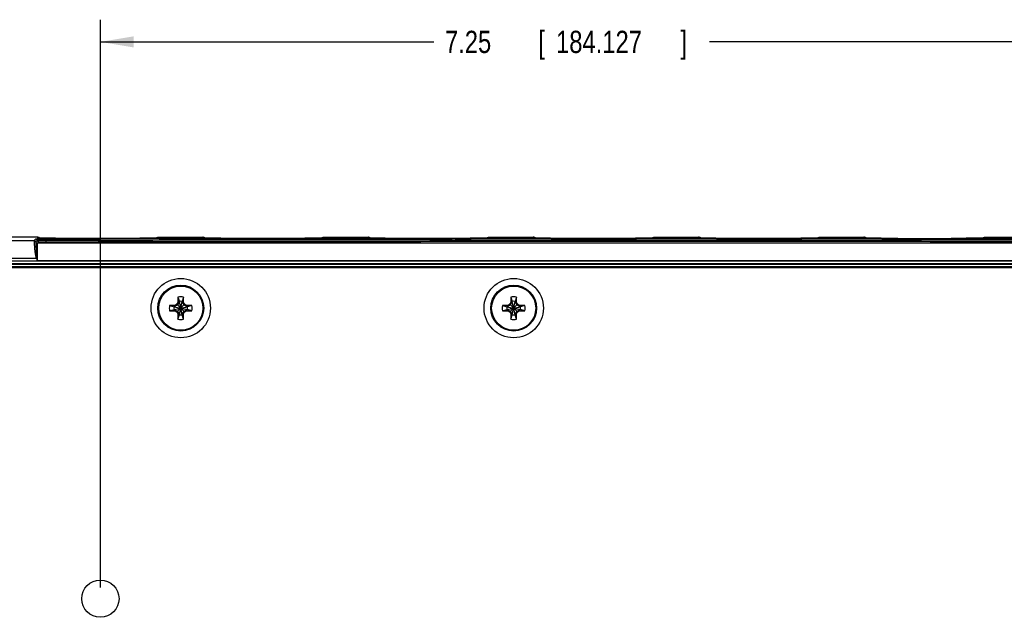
# Model space of a CAD drawing. Header units: inches. Extents: x 0 to 34, y 0 to 22.
# Tile 3 of 41: x 10.4 to 15.9, y 4.2 to 7.5. Entities that reach past the tile are written whole.
import ezdxf

# ---------------------------------------------------------------- set-up
doc = ezdxf.new("R2010")
doc.units = ezdxf.units.IN
doc.header["$LTSCALE"] = 1.87
doc.header["$MEASUREMENT"] = 0
doc.layers.get('0').update_dxf_attribs({"linetype": 'CONTINUOUS'})
doc.layers.add('DIMENSIONS', color=7, linetype='CONTINUOUS')
doc.styles.get("Standard").update_dxf_attribs({"font": 'txt', "width": 0.8})
doc.dimstyles.new('DIMSTYLE_1', dxfattribs={"dimtxt": 0.125, "dimasz": 0.1875, "dimexe": 0.18, "dimexo": 0.0625, "dimgap": 0.09, "dimtad": 0, "dimtih": 1, "dimtoh": 1, "dimdec": 3, "dimzin": 4, "dimdsep": 46, "dimtxsty": 'STANDARD', "dimblk": '_FILLED', "dimblk1": '_FILLED', "dimblk2": '_FILLED', "dimcen": 0.09, "dimadec": 0, "dimazin": 0, "dimtp": 0.01, "dimtm": 0.01, "dimtfac": 1, "dimtdec": 3, "dimtofl": 0, "dimtmove": 0, "dimatfit": 3, "dimldrblk": '_FILLED', "dimfxl": 1, "dimtolj": 1, "dimtzin": 4, "dimarcsym": 0})

# ---------------------------------------------------------------- blocks, each defined once
blk = doc.blocks.new('_FILLED')
at = {"color": 0, "linetype": 'BYBLOCK'}
blk.add_solid([(0, 0), (-1, 0.167), (-1, -0.167)], dxfattribs=at)
blk = doc.blocks.new('*D15')
at = {"layer": 'DIMENSIONS', "color": 2, "linetype": 'CONTINUOUS'}
for p, q in [((10.8195, 4.3422), (10.8195, 7.5389)), ((18.0686, 6.2626), (18.0686, 7.5389)), ((10.8195, 7.4139), (12.6954, 7.4139)), ((18.0686, 7.4139), (14.2454, 7.4139))]:
    blk.add_line(p, q, dxfattribs=at)
at = {"layer": 'DIMENSIONS', "color": 2, "linetype": 'CONTINUOUS', "xscale": 0.1875, "yscale": 0.1875, "zscale": 0.1875, "rotation": 180}
blk.add_blockref('_FILLED', (10.8195, 7.4139), dxfattribs=at)
at = {"layer": 'DIMENSIONS', "color": 2, "linetype": 'CONTINUOUS', "xscale": 0.1875, "yscale": 0.1875, "zscale": 0.1875}
blk.add_blockref('_FILLED', (18.0686, 7.4139), dxfattribs=at)
at = {"layer": 'DIMENSIONS', "color": 2, "linetype": 'CONTINUOUS', "width": 0.8}
for s, p in [('7.25', (12.7579, 7.3514)), ('[', (13.2829, 7.3514)), ('184.127', (13.3829, 7.3514)), (']', (14.0829, 7.3514))]:
    blk.add_text(s, height=0.125, dxfattribs=at).set_placement(p)

msp = doc.modelspace()

# ---------------------------------------------------------------- linework, layer by layer
at = {"color": 7, "linetype": 'CONTINUOUS'}
for p, q in [((6.8838, 6.2955), (10.4468, 6.2955)), ((10.4651, 6.3146), (10.2844, 6.3146)), ((10.4545, 6.3032), (10.4468, 6.2955)), ((10.4643, 6.2954), (10.4565, 6.2877)), ((10.4651, 6.3146), (10.4652, 6.3095)), ((10.4653, 6.2807), (10.4731, 6.2884)), ((17.6458, 6.2807), (10.4653, 6.2807)), ((10.4854, 6.3088), (10.4809, 6.3089)), ((10.4906, 6.3087), (10.4854, 6.3088)), ((10.4964, 6.3086), (10.4906, 6.3087)), ((10.5029, 6.3085), (10.4964, 6.3086)), ((10.5101, 6.3085), (10.5029, 6.3085)), ((10.518, 6.3084), (10.5101, 6.3085)), ((10.5266, 6.3083), (10.518, 6.3084)), ((10.5359, 6.3082), (10.5266, 6.3083)), ((10.5459, 6.3082), (10.5359, 6.3082)), ((10.5565, 6.3081), (10.5459, 6.3082)), ((10.5678, 6.3081), (10.5565, 6.3081)), ((10.5797, 6.308), (10.5678, 6.3081)), ((10.5922, 6.308), (10.5797, 6.308)), ((10.6052, 6.3079), (10.5922, 6.308)), ((10.6187, 6.3079), (10.6052, 6.3079)), ((10.6326, 6.3079), (10.6187, 6.3079)), ((10.6469, 6.3079), (10.6326, 6.3079)), ((10.9658, 6.3079), (10.6469, 6.3079)), ((10.982, 6.3079), (10.9658, 6.3079)), ((10.9977, 6.3079), (10.982, 6.3079)), ((11.0127, 6.308), (10.9977, 6.3079)), ((11.027, 6.308), (11.0127, 6.308)), ((11.0405, 6.3081), (11.027, 6.308)), ((11.0532, 6.3081), (11.0405, 6.3081)), ((11.0649, 6.3082), (11.0532, 6.3081)), ((11.0758, 6.3083), (11.0649, 6.3082)), ((11.0857, 6.3083), (11.0758, 6.3083)), ((11.0947, 6.3084), (11.0857, 6.3083)), ((11.1028, 6.3085), (11.0947, 6.3084)), ((11.11, 6.3086), (11.1028, 6.3085)), ((11.1164, 6.3087), (11.11, 6.3086)), ((11.1219, 6.3087), (11.1164, 6.3087)), ((11.1268, 6.3088), (11.1219, 6.3087)), ((11.1309, 6.3089), (11.1268, 6.3088)), ((11.1343, 6.309), (11.1309, 6.3089)), ((11.1371, 6.309), (11.1343, 6.309)), ((11.1394, 6.3091), (11.1371, 6.309)), ((11.1412, 6.3092), (11.1394, 6.3091)), ((11.146, 6.3095), (11.1461, 6.3146)), ((11.1461, 6.3146), (11.3951, 6.3146)), ((11.3951, 6.3146), (11.3952, 6.3095)), ((11.4154, 6.3088), (11.4109, 6.3089)), ((11.4206, 6.3087), (11.4154, 6.3088)), ((11.4264, 6.3086), (11.4206, 6.3087)), ((11.4329, 6.3085), (11.4264, 6.3086)), ((11.4401, 6.3085), (11.4329, 6.3085)), ((11.448, 6.3084), (11.4401, 6.3085)), ((11.4566, 6.3083), (11.448, 6.3084)), ((11.4659, 6.3082), (11.4566, 6.3083)), ((11.4759, 6.3082), (11.4659, 6.3082)), ((11.4865, 6.3081), (11.4759, 6.3082)), ((11.4978, 6.3081), (11.4865, 6.3081)), ((11.5097, 6.308), (11.4978, 6.3081)), ((11.5222, 6.308), (11.5097, 6.308)), ((11.5352, 6.3079), (11.5222, 6.308)), ((11.5487, 6.3079), (11.5352, 6.3079)), ((11.5626, 6.3079), (11.5487, 6.3079)), ((11.5769, 6.3079), (11.5626, 6.3079)), ((11.8958, 6.3079), (11.5769, 6.3079)), ((11.912, 6.3079), (11.8958, 6.3079)), ((11.9277, 6.3079), (11.912, 6.3079)), ((11.9427, 6.308), (11.9277, 6.3079)), ((11.957, 6.308), (11.9427, 6.308)), ((11.9705, 6.3081), (11.957, 6.308)), ((11.9832, 6.3081), (11.9705, 6.3081)), ((11.9949, 6.3082), (11.9832, 6.3081)), ((12.0058, 6.3083), (11.9949, 6.3082)), ((12.0157, 6.3083), (12.0058, 6.3083)), ((12.0247, 6.3084), (12.0157, 6.3083)), ((12.0328, 6.3085), (12.0247, 6.3084)), ((12.04, 6.3086), (12.0328, 6.3085)), ((12.0464, 6.3087), (12.04, 6.3086)), ((12.0519, 6.3087), (12.0464, 6.3087)), ((12.0568, 6.3088), (12.0519, 6.3087)), ((12.0609, 6.3089), (12.0568, 6.3088)), ((12.0643, 6.309), (12.0609, 6.3089)), ((12.0671, 6.309), (12.0643, 6.309)), ((12.0694, 6.3091), (12.0671, 6.309)), ((12.0712, 6.3092), (12.0694, 6.3091)), ((12.076, 6.3095), (12.0761, 6.3146)), ((12.0761, 6.3146), (12.3251, 6.3146)), ((12.3251, 6.3146), (12.3252, 6.3095)), ((12.3431, 6.3088), (12.3389, 6.3089)), ((12.3479, 6.3088), (12.3431, 6.3088)), ((12.3534, 6.3087), (12.3479, 6.3088)), ((12.3596, 6.3086), (12.3534, 6.3087)), ((12.3664, 6.3085), (12.3596, 6.3086)), ((12.374, 6.3084), (12.3664, 6.3085)), ((12.3823, 6.3084), (12.374, 6.3084)), ((12.3912, 6.3083), (12.3823, 6.3084)), ((12.4008, 6.3082), (12.3912, 6.3083)), ((12.4111, 6.3082), (12.4008, 6.3082)), ((12.4221, 6.3081), (12.4111, 6.3082)), ((12.4337, 6.308), (12.4221, 6.3081)), ((12.4459, 6.308), (12.4337, 6.308)), ((12.4586, 6.308), (12.4459, 6.308)), ((12.4719, 6.3079), (12.4586, 6.308)), ((12.4856, 6.3079), (12.4719, 6.3079)), ((12.4997, 6.3079), (12.4856, 6.3079)), ((12.5141, 6.3079), (12.4997, 6.3079)), ((12.8258, 6.3079), (12.5141, 6.3079)), ((12.842, 6.3079), (12.8258, 6.3079)), ((12.8577, 6.3079), (12.842, 6.3079)), ((12.8727, 6.308), (12.8577, 6.3079)), ((12.887, 6.308), (12.8727, 6.308)), ((12.9005, 6.3081), (12.887, 6.308)), ((12.9132, 6.3081), (12.9005, 6.3081)), ((12.9249, 6.3082), (12.9132, 6.3081)), ((12.9358, 6.3083), (12.9249, 6.3082)), ((12.9457, 6.3083), (12.9358, 6.3083)), ((12.9547, 6.3084), (12.9457, 6.3083)), ((12.9628, 6.3085), (12.9547, 6.3084)), ((12.97, 6.3086), (12.9628, 6.3085)), ((12.9764, 6.3087), (12.97, 6.3086)), ((12.9819, 6.3087), (12.9764, 6.3087)), ((12.9868, 6.3088), (12.9819, 6.3087)), ((12.9909, 6.3089), (12.9868, 6.3088)), ((12.9943, 6.309), (12.9909, 6.3089)), ((12.9971, 6.309), (12.9943, 6.309)), ((12.9994, 6.3091), (12.9971, 6.309)), ((13.0012, 6.3092), (12.9994, 6.3091)), ((13.006, 6.3095), (13.0061, 6.3146)), ((13.0061, 6.3146), (13.2551, 6.3146)), ((13.2551, 6.3146), (13.2552, 6.3095)), ((13.2731, 6.3088), (13.2689, 6.3089)), ((13.2779, 6.3088), (13.2731, 6.3088)), ((13.2834, 6.3087), (13.2779, 6.3088)), ((13.2896, 6.3086), (13.2834, 6.3087)), ((13.2964, 6.3085), (13.2896, 6.3086)), ((13.304, 6.3084), (13.2964, 6.3085)), ((13.3123, 6.3084), (13.304, 6.3084)), ((13.3212, 6.3083), (13.3123, 6.3084)), ((13.3308, 6.3082), (13.3212, 6.3083)), ((13.3411, 6.3082), (13.3308, 6.3082)), ((13.3521, 6.3081), (13.3411, 6.3082)), ((13.3637, 6.308), (13.3521, 6.3081)), ((13.3759, 6.308), (13.3637, 6.308)), ((13.3886, 6.308), (13.3759, 6.308)), ((13.4019, 6.3079), (13.3886, 6.308)), ((13.4156, 6.3079), (13.4019, 6.3079)), ((13.4297, 6.3079), (13.4156, 6.3079)), ((13.4452, 6.3079), (13.4297, 6.3079)), ((13.4452, 6.3079), (13.746, 6.3079)), ((13.7558, 6.3079), (13.746, 6.3079)), ((13.772, 6.3079), (13.7558, 6.3079)), ((13.7877, 6.3079), (13.772, 6.3079)), ((13.8027, 6.308), (13.7877, 6.3079)), ((13.817, 6.308), (13.8027, 6.308)), ((13.8305, 6.3081), (13.817, 6.308)), ((13.8432, 6.3081), (13.8305, 6.3081)), ((13.8549, 6.3082), (13.8432, 6.3081)), ((13.8658, 6.3083), (13.8549, 6.3082)), ((13.8757, 6.3083), (13.8658, 6.3083)), ((13.8847, 6.3084), (13.8757, 6.3083)), ((13.8928, 6.3085), (13.8847, 6.3084)), ((13.9, 6.3086), (13.8928, 6.3085)), ((13.9064, 6.3087), (13.9, 6.3086)), ((13.9119, 6.3087), (13.9064, 6.3087)), ((13.9168, 6.3088), (13.9119, 6.3087)), ((13.9209, 6.3089), (13.9168, 6.3088)), ((13.9243, 6.309), (13.9209, 6.3089)), ((13.9271, 6.309), (13.9243, 6.309)), ((13.9294, 6.3091), (13.9271, 6.309)), ((13.9312, 6.3092), (13.9294, 6.3091)), ((13.936, 6.3095), (13.9361, 6.3146)), ((13.9361, 6.3146), (14.1851, 6.3146)), ((14.1851, 6.3146), (14.1852, 6.3095)), ((14.2031, 6.3088), (14.1989, 6.3089)), ((14.2079, 6.3088), (14.2031, 6.3088)), ((14.2134, 6.3087), (14.2079, 6.3088)), ((14.2196, 6.3086), (14.2134, 6.3087)), ((14.2264, 6.3085), (14.2196, 6.3086)), ((14.234, 6.3084), (14.2264, 6.3085)), ((14.2423, 6.3084), (14.234, 6.3084)), ((14.2512, 6.3083), (14.2423, 6.3084)), ((14.2608, 6.3082), (14.2512, 6.3083)), ((14.2711, 6.3082), (14.2608, 6.3082)), ((14.2821, 6.3081), (14.2711, 6.3082)), ((14.2937, 6.308), (14.2821, 6.3081)), ((14.3059, 6.308), (14.2937, 6.308)), ((14.3186, 6.308), (14.3059, 6.308)), ((14.3319, 6.3079), (14.3186, 6.308)), ((14.3456, 6.3079), (14.3319, 6.3079)), ((14.3597, 6.3079), (14.3456, 6.3079)), ((14.3752, 6.3079), (14.3597, 6.3079)), ((14.3752, 6.3079), (14.676, 6.3079)), ((14.6858, 6.3079), (14.676, 6.3079)), ((14.702, 6.3079), (14.6858, 6.3079)), ((14.7177, 6.3079), (14.702, 6.3079)), ((14.7327, 6.308), (14.7177, 6.3079)), ((14.747, 6.308), (14.7327, 6.308)), ((14.7605, 6.3081), (14.747, 6.308)), ((14.7732, 6.3081), (14.7605, 6.3081)), ((14.7849, 6.3082), (14.7732, 6.3081)), ((14.7958, 6.3083), (14.7849, 6.3082)), ((14.8057, 6.3083), (14.7958, 6.3083)), ((14.8147, 6.3084), (14.8057, 6.3083)), ((14.8228, 6.3085), (14.8147, 6.3084)), ((14.83, 6.3086), (14.8228, 6.3085)), ((14.8364, 6.3087), (14.83, 6.3086)), ((14.8419, 6.3087), (14.8364, 6.3087)), ((14.8468, 6.3088), (14.8419, 6.3087)), ((14.8509, 6.3089), (14.8468, 6.3088)), ((14.8543, 6.309), (14.8509, 6.3089)), ((14.8571, 6.309), (14.8543, 6.309)), ((14.8594, 6.3091), (14.8571, 6.309)), ((14.8612, 6.3092), (14.8594, 6.3091)), ((14.866, 6.3095), (14.8661, 6.3146)), ((14.8661, 6.3146), (15.1151, 6.3146)), ((15.1151, 6.3146), (15.1152, 6.3095)), ((15.1331, 6.3088), (15.1289, 6.3089)), ((15.1379, 6.3088), (15.1331, 6.3088)), ((15.1434, 6.3087), (15.1379, 6.3088)), ((15.1496, 6.3086), (15.1434, 6.3087)), ((15.1564, 6.3085), (15.1496, 6.3086)), ((15.164, 6.3084), (15.1564, 6.3085)), ((15.1723, 6.3084), (15.164, 6.3084)), ((15.1812, 6.3083), (15.1723, 6.3084)), ((15.1908, 6.3082), (15.1812, 6.3083)), ((15.2011, 6.3082), (15.1908, 6.3082)), ((15.2121, 6.3081), (15.2011, 6.3082)), ((15.2237, 6.308), (15.2121, 6.3081)), ((15.2359, 6.308), (15.2237, 6.308)), ((15.2486, 6.308), (15.2359, 6.308)), ((15.2619, 6.3079), (15.2486, 6.308)), ((15.2756, 6.3079), (15.2619, 6.3079)), ((15.2897, 6.3079), (15.2756, 6.3079)), ((15.3052, 6.3079), (15.2897, 6.3079)), ((15.3052, 6.3079), (15.606, 6.3079)), ((15.6158, 6.3079), (15.606, 6.3079)), ((15.632, 6.3079), (15.6158, 6.3079)), ((15.6477, 6.3079), (15.632, 6.3079)), ((15.6627, 6.308), (15.6477, 6.3079)), ((15.677, 6.308), (15.6627, 6.308)), ((15.6905, 6.3081), (15.677, 6.308)), ((15.7032, 6.3081), (15.6905, 6.3081)), ((15.7149, 6.3082), (15.7032, 6.3081)), ((15.7258, 6.3083), (15.7149, 6.3082)), ((15.7357, 6.3083), (15.7258, 6.3083)), ((15.7447, 6.3084), (15.7357, 6.3083)), ((15.7528, 6.3085), (15.7447, 6.3084)), ((15.76, 6.3086), (15.7528, 6.3085)), ((15.7664, 6.3087), (15.76, 6.3086)), ((15.7719, 6.3087), (15.7664, 6.3087)), ((15.7768, 6.3088), (15.7719, 6.3087)), ((15.7809, 6.3089), (15.7768, 6.3088)), ((15.7843, 6.309), (15.7809, 6.3089)), ((15.7871, 6.309), (15.7843, 6.309)), ((15.7894, 6.3091), (15.7871, 6.309)), ((15.7912, 6.3092), (15.7894, 6.3091)), ((15.796, 6.3095), (15.7961, 6.3146)), ((15.7961, 6.3146), (16.0451, 6.3146)), ((10.4593, 6.1955), (6.7838, 6.1955)), ((17.8883, 6.1796), (6.9772, 6.1796)), ((17.8883, 6.1646), (6.9772, 6.1646)), ((6.9781, 6.1636), (17.8874, 6.1636)), ((6.9781, 6.1486), (17.8874, 6.1486)), ((10.4628, 6.197), (10.4593, 6.1955)), ((17.6449, 6.1807), (10.4662, 6.1807)), ((6.9976, 6.1443), (17.8674, 6.1443)), ((11.2091, 5.9309), (11.2337, 5.9231)), ((11.2402, 5.9309), (11.2091, 5.9309)), ((11.2534, 5.9335), (11.2353, 5.9231)), ((11.2402, 5.9309), (11.2353, 5.9231)), ((11.2502, 5.9367), (11.2402, 5.9309)), ((11.256, 5.9467), (11.2502, 5.9367)), ((11.2502, 5.894), (11.2929, 5.9367)), ((11.2502, 5.9367), (11.2929, 5.894)), ((11.2638, 5.9516), (11.2534, 5.9335)), ((11.256, 5.9778), (11.256, 5.9467)), ((11.256, 5.9778), (11.2638, 5.9532)), ((11.256, 5.9467), (11.2638, 5.9516)), ((11.2638, 5.9532), (11.2638, 5.9516)), ((11.2638, 5.8775), (11.2793, 5.9532)), ((11.2793, 5.8775), (11.2638, 5.9532)), ((11.2638, 5.879), (11.2793, 5.9516)), ((11.2793, 5.879), (11.2638, 5.9516)), ((11.2871, 5.9778), (11.2793, 5.9532)), ((11.2793, 5.9516), (11.2793, 5.9532)), ((11.2898, 5.9335), (11.2793, 5.9516)), ((11.2871, 5.9467), (11.2793, 5.9516)), ((11.2871, 5.9467), (11.2871, 5.9778)), ((11.2929, 5.9367), (11.2871, 5.9467)), ((11.3078, 5.9231), (11.2898, 5.9335)), ((11.3029, 5.9309), (11.2929, 5.9367)), ((11.3029, 5.9309), (11.3078, 5.9231)), ((11.334, 5.9309), (11.3029, 5.9309)), ((11.334, 5.9309), (11.3094, 5.9231)), ((13.1132, 5.9309), (13.0821, 5.9309)), ((13.0821, 5.9309), (13.1067, 5.9231)), ((13.1264, 5.9335), (13.1083, 5.9231)), ((13.1132, 5.9309), (13.1083, 5.9231)), ((13.1232, 5.9367), (13.1132, 5.9309)), ((13.129, 5.9467), (13.1232, 5.9367)), ((13.1232, 5.894), (13.1659, 5.9367)), ((13.1232, 5.9367), (13.1659, 5.894)), ((13.1368, 5.9516), (13.1264, 5.9335)), ((13.129, 5.9778), (13.129, 5.9467)), ((13.129, 5.9778), (13.1368, 5.9532)), ((13.129, 5.9467), (13.1368, 5.9516)), ((13.1368, 5.8775), (13.1523, 5.9532)), ((13.1368, 5.9532), (13.1368, 5.9516)), ((13.1523, 5.8775), (13.1368, 5.9532)), ((13.1368, 5.879), (13.1523, 5.9516)), ((13.1523, 5.879), (13.1368, 5.9516)), ((13.1601, 5.9778), (13.1523, 5.9532)), ((13.1523, 5.9516), (13.1523, 5.9532)), ((13.1601, 5.9467), (13.1523, 5.9516)), ((13.1628, 5.9335), (13.1523, 5.9516)), ((13.1601, 5.9467), (13.1601, 5.9778)), ((13.1659, 5.9367), (13.1601, 5.9467)), ((13.1808, 5.9231), (13.1628, 5.9335)), ((13.1759, 5.9309), (13.1659, 5.9367)), ((13.207, 5.9309), (13.1759, 5.9309)), ((13.1759, 5.9309), (13.1808, 5.9231)), ((13.207, 5.9309), (13.1824, 5.9231)), ((11.2091, 5.8998), (11.2337, 5.9075)), ((11.2091, 5.8998), (11.2402, 5.8998)), ((11.2337, 5.9231), (11.3094, 5.9075)), ((11.2337, 5.9075), (11.3094, 5.9231)), ((11.2353, 5.9231), (11.2337, 5.9231)), ((11.2337, 5.9075), (11.2353, 5.9075)), ((11.2353, 5.9231), (11.3078, 5.9075)), ((11.2353, 5.9075), (11.3078, 5.9231)), ((11.2402, 5.8998), (11.2353, 5.9075)), ((11.2353, 5.9075), (11.2534, 5.8971)), ((11.2402, 5.8998), (11.2502, 5.894)), ((11.2502, 5.894), (11.256, 5.884)), ((11.2534, 5.8971), (11.2638, 5.879)), ((11.256, 5.884), (11.256, 5.8529)), ((11.256, 5.884), (11.2638, 5.879)), ((11.256, 5.8529), (11.2638, 5.8775)), ((11.2638, 5.879), (11.2638, 5.8775)), ((11.2793, 5.879), (11.2898, 5.8971)), ((11.2871, 5.884), (11.2793, 5.879)), ((11.2793, 5.8775), (11.2793, 5.879)), ((11.2871, 5.8529), (11.2793, 5.8775)), ((11.2871, 5.884), (11.2929, 5.894)), ((11.2871, 5.8529), (11.2871, 5.884)), ((11.2898, 5.8971), (11.3078, 5.9075)), ((11.2929, 5.894), (11.3029, 5.8998)), ((11.3029, 5.8998), (11.3078, 5.9075)), ((11.3029, 5.8998), (11.334, 5.8998)), ((11.3094, 5.9231), (11.3078, 5.9231)), ((11.3078, 5.9075), (11.3094, 5.9075)), ((11.334, 5.8998), (11.3094, 5.9075)), ((13.0821, 5.8998), (13.1067, 5.9075)), ((13.0821, 5.8998), (13.1132, 5.8998)), ((13.1067, 5.9075), (13.1824, 5.9231)), ((13.1083, 5.9231), (13.1067, 5.9231)), ((13.1067, 5.9231), (13.1824, 5.9075)), ((13.1067, 5.9075), (13.1083, 5.9075)), ((13.1083, 5.9075), (13.1808, 5.9231)), ((13.1083, 5.9231), (13.1808, 5.9075)), ((13.1132, 5.8998), (13.1083, 5.9075)), ((13.1083, 5.9075), (13.1264, 5.8971)), ((13.1132, 5.8998), (13.1232, 5.894)), ((13.1232, 5.894), (13.129, 5.884)), ((13.1264, 5.8971), (13.1368, 5.879)), ((13.129, 5.884), (13.129, 5.8529)), ((13.129, 5.884), (13.1368, 5.879)), ((13.129, 5.8529), (13.1368, 5.8775)), ((13.1368, 5.879), (13.1368, 5.8775)), ((13.1523, 5.879), (13.1628, 5.8971)), ((13.1601, 5.884), (13.1523, 5.879)), ((13.1523, 5.8775), (13.1523, 5.879)), ((13.1601, 5.8529), (13.1523, 5.8775)), ((13.1601, 5.884), (13.1659, 5.894)), ((13.1601, 5.8529), (13.1601, 5.884)), ((13.1628, 5.8971), (13.1808, 5.9075)), ((13.1659, 5.894), (13.1759, 5.8998)), ((13.1759, 5.8998), (13.1808, 5.9075)), ((13.1759, 5.8998), (13.207, 5.8998)), ((13.1824, 5.9231), (13.1808, 5.9231)), ((13.1808, 5.9075), (13.1824, 5.9075)), ((13.207, 5.8998), (13.1824, 5.9075))]:
    msp.add_line(p, q, dxfattribs=at)
for points in [[(10.4726, 6.3091), (10.4715, 6.3091), (10.4705, 6.3092), (10.4696, 6.3092), (10.4689, 6.3092), (10.4684, 6.3093), (10.468, 6.3093), (10.468, 6.3093)], [(10.4809, 6.3089), (10.4771, 6.309), (10.4755, 6.309), (10.474, 6.309), (10.4726, 6.3091)], [(11.1433, 6.3093), (11.1433, 6.3093), (11.1432, 6.3093), (11.1429, 6.3093), (11.1425, 6.3092), (11.1419, 6.3092), (11.1412, 6.3092)], [(11.4026, 6.3091), (11.4015, 6.3091), (11.4005, 6.3092), (11.3996, 6.3092), (11.3989, 6.3092), (11.3984, 6.3093), (11.398, 6.3093), (11.398, 6.3093)], [(11.4109, 6.3089), (11.4071, 6.309), (11.4055, 6.309), (11.404, 6.309), (11.4026, 6.3091)], [(12.0733, 6.3093), (12.0733, 6.3093), (12.0732, 6.3093), (12.0729, 6.3093), (12.0725, 6.3092), (12.0719, 6.3092), (12.0712, 6.3092)], [(12.3326, 6.3091), (12.3315, 6.3091), (12.3305, 6.3092), (12.3296, 6.3092), (12.3289, 6.3092), (12.3284, 6.3093), (12.328, 6.3093), (12.328, 6.3093)], [(12.3389, 6.3089), (12.3355, 6.309), (12.334, 6.309), (12.3326, 6.3091)], [(13.0033, 6.3093), (13.0033, 6.3093), (13.0032, 6.3093), (13.0029, 6.3093), (13.0025, 6.3092), (13.0019, 6.3092), (13.0012, 6.3092)], [(13.2626, 6.3091), (13.2615, 6.3091), (13.2605, 6.3092), (13.2596, 6.3092), (13.2589, 6.3092), (13.2584, 6.3093), (13.258, 6.3093), (13.258, 6.3093)], [(13.2689, 6.3089), (13.2655, 6.309), (13.264, 6.309), (13.2626, 6.3091)], [(13.9333, 6.3093), (13.9333, 6.3093), (13.9332, 6.3093), (13.9329, 6.3093), (13.9325, 6.3092), (13.9319, 6.3092), (13.9312, 6.3092)], [(14.1926, 6.3091), (14.1915, 6.3091), (14.1905, 6.3092), (14.1896, 6.3092), (14.1889, 6.3092), (14.1884, 6.3093), (14.188, 6.3093), (14.188, 6.3093)], [(14.1989, 6.3089), (14.1955, 6.309), (14.194, 6.309), (14.1926, 6.3091)], [(14.8633, 6.3093), (14.8633, 6.3093), (14.8632, 6.3093), (14.8629, 6.3093), (14.8625, 6.3092), (14.8619, 6.3092), (14.8612, 6.3092)], [(15.1226, 6.3091), (15.1215, 6.3091), (15.1205, 6.3092), (15.1196, 6.3092), (15.1189, 6.3092), (15.1184, 6.3093), (15.118, 6.3093), (15.118, 6.3093)], [(15.1289, 6.3089), (15.1255, 6.309), (15.124, 6.309), (15.1226, 6.3091)], [(15.7933, 6.3093), (15.7933, 6.3093), (15.7932, 6.3093), (15.7929, 6.3093), (15.7925, 6.3092), (15.7919, 6.3092), (15.7912, 6.3092)]]:
    msp.add_lwpolyline(points, dxfattribs=at)
for centre, radius in [((11.2716, 5.9153), 0.167), ((11.2716, 5.9153), 0.129), ((11.2716, 5.9153), 0.124), ((13.1446, 5.9153), 0.167), ((13.1446, 5.9153), 0.129), ((13.1446, 5.9153), 0.124), ((10.8195, 4.2797), 0.1049)]:
    msp.add_circle(centre, radius, dxfattribs=at)
for centre, radius, start, end in [((11.2716, 5.9153), 0.0644, 166.0196, 193.9804), ((11.2716, 5.9153), 0.0644, 76.0196, 103.9804), ((11.2716, 5.9153), 0.0386, 78.3855, 101.6145), ((11.2716, 5.9153), 0.0644, 346.0196, 13.9804), ((13.1446, 5.9153), 0.0644, 166.0196, 193.9804), ((13.1446, 5.9153), 0.0644, 76.0196, 103.9804), ((13.1446, 5.9153), 0.0386, 78.3855, 101.6145), ((13.1446, 5.9153), 0.0644, 346.0196, 13.9804), ((11.2716, 5.9153), 0.0386, 168.3855, 191.6145), ((11.2716, 5.9153), 0.0386, 258.3855, 281.6145), ((11.2716, 5.9153), 0.0386, 348.3855, 11.6145), ((13.1446, 5.9153), 0.0386, 168.3855, 191.6145), ((13.1446, 5.9153), 0.0386, 258.3855, 281.6145), ((13.1446, 5.9153), 0.0386, 348.3855, 11.6145), ((11.2716, 5.9153), 0.0644, 256.0196, 283.9804), ((13.1446, 5.9153), 0.0644, 256.0196, 283.9804)]:
    msp.add_arc(centre, radius, start, end, dxfattribs=at)
for points, knots in [([(10.4468, 6.2955), (10.4466, 6.2952), (10.4469, 6.2937), (10.4466, 6.2908), (10.4469, 6.2857), (10.4471, 6.2796), (10.4475, 6.2728), (10.4479, 6.2658), (10.4484, 6.2589), (10.449, 6.2521), (10.4496, 6.2456), (10.4503, 6.2395), (10.451, 6.2338), (10.4517, 6.2284), (10.4525, 6.2235), (10.4532, 6.2188), (10.454, 6.2146), (10.4549, 6.2106), (10.4557, 6.207), (10.4566, 6.2037), (10.4574, 6.2007), (10.4583, 6.198), (10.459, 6.1963), (10.4593, 6.1955)], [0, 0, 0, 0, 0.008754, 0.039965, 0.091999, 0.155232, 0.223766, 0.293827, 0.363054, 0.430263, 0.494933, 0.556119, 0.613083, 0.666089, 0.715712, 0.762274, 0.805076, 0.844495, 0.881043, 0.914873, 0.945887, 0.974138, 1, 1, 1, 1]), ([(10.4565, 6.2877), (10.4563, 6.2888), (10.4554, 6.2909), (10.4531, 6.2934), (10.4501, 6.2951), (10.4479, 6.2955), (10.4468, 6.2955)], [0, 0, 0, 0, 0.249995, 0.499997, 0.75, 1, 1, 1, 1]), ([(10.5118, 6.3038), (10.509, 6.3038), (10.503, 6.3038), (10.4937, 6.3038), (10.4841, 6.3037), (10.4751, 6.3036), (10.4674, 6.3036), (10.4616, 6.3034), (10.4576, 6.3035), (10.4556, 6.3032), (10.4547, 6.3033), (10.4545, 6.3032)], [0, 0, 0, 0, 0.145425, 0.312999, 0.486116, 0.648182, 0.785185, 0.888485, 0.95563, 0.990065, 1, 1, 1, 1]), ([(10.4643, 6.2954), (10.464, 6.2965), (10.4631, 6.2986), (10.4609, 6.3012), (10.4579, 6.3028), (10.4556, 6.3032), (10.4545, 6.3032)], [0, 0, 0, 0, 0.25, 0.500002, 0.750004, 1, 1, 1, 1]), ([(10.4565, 6.2877), (10.4563, 6.2875), (10.4566, 6.2862), (10.4563, 6.2837), (10.4565, 6.2794), (10.4565, 6.2741), (10.4567, 6.2682), (10.457, 6.2621), (10.4572, 6.2559), (10.4575, 6.2499), (10.4579, 6.2441), (10.4582, 6.2386), (10.4586, 6.2333), (10.4589, 6.2284), (10.4593, 6.2238), (10.4597, 6.2195), (10.4601, 6.2154), (10.4606, 6.2117), (10.461, 6.2083), (10.4614, 6.2051), (10.4619, 6.2022), (10.4623, 6.1995), (10.4626, 6.1978), (10.4628, 6.197)], [0, 0, 0, 0, 0.008321, 0.03786, 0.087303, 0.147765, 0.213787, 0.281833, 0.349641, 0.416026, 0.480442, 0.541879, 0.599512, 0.653523, 0.704405, 0.752429, 0.796798, 0.83782, 0.875966, 0.911333, 0.94375, 0.9732, 1, 1, 1, 1]), ([(10.4653, 6.2807), (10.4643, 6.2807), (10.4623, 6.281), (10.4596, 6.2825), (10.4575, 6.2848), (10.4567, 6.2867), (10.4565, 6.2877)], [0, 0, 0, 0, 0.249996, 0.499997, 0.749999, 1, 1, 1, 1]), ([(10.5135, 6.296), (10.5111, 6.2959), (10.506, 6.2959), (10.498, 6.2959), (10.4897, 6.2959), (10.482, 6.2958), (10.4754, 6.2958), (10.4704, 6.2956), (10.4669, 6.2957), (10.4652, 6.2954), (10.4644, 6.2956), (10.4643, 6.2954)], [0, 0, 0, 0, 0.145351, 0.31293, 0.486072, 0.648169, 0.785197, 0.888508, 0.955651, 0.990076, 1, 1, 1, 1]), ([(10.4731, 6.2884), (10.4721, 6.2884), (10.47, 6.2888), (10.4673, 6.2903), (10.4653, 6.2926), (10.4645, 6.2945), (10.4643, 6.2954)], [0, 0, 0, 0, 0.249996, 0.499997, 0.75, 1, 1, 1, 1]), ([(10.4662, 6.1807), (10.4662, 6.1837), (10.4661, 6.1901), (10.4659, 6.2), (10.4657, 6.2108), (10.4655, 6.2222), (10.4654, 6.234), (10.4652, 6.2454), (10.4651, 6.2558), (10.4651, 6.2644), (10.4651, 6.2709), (10.4651, 6.2754), (10.4651, 6.2784), (10.4653, 6.2798), (10.4652, 6.2806), (10.4653, 6.2807)], [0, 0, 0, 0, 0.090442, 0.190368, 0.298852, 0.413937, 0.533131, 0.651021, 0.75783, 0.844493, 0.908547, 0.952628, 0.980387, 0.995141, 1, 1, 1, 1]), ([(10.4652, 6.3095), (10.4652, 6.309), (10.4672, 6.3095), (10.4687, 6.3095), (10.4694, 6.3095)], [0, 0, 0, 0, 0.404284, 1, 1, 1, 1]), ([(10.4788, 6.3091), (10.4782, 6.3097), (10.4759, 6.3116), (10.4732, 6.313), (10.4712, 6.3136)], [0, 0, 0, 0, 0.303289, 1, 1, 1, 1]), ([(10.472, 6.3091), (10.4747, 6.3087), (10.4829, 6.309), (10.4956, 6.3085), (10.5123, 6.3085), (10.5319, 6.3083), (10.5543, 6.3081), (10.5788, 6.308), (10.6046, 6.3079), (10.6297, 6.3079), (10.646, 6.3079), (10.6537, 6.3079)], [0, 0, 0, 0, 0.051222, 0.124397, 0.216374, 0.32454, 0.448527, 0.585887, 0.730096, 0.873477, 1, 1, 1, 1]), ([(10.4731, 6.2884), (10.4732, 6.2886), (10.4742, 6.2884), (10.4761, 6.2887), (10.4799, 6.2886), (10.4852, 6.2888), (10.492, 6.2888), (10.4996, 6.2888), (10.5074, 6.2889), (10.5126, 6.2889), (10.515, 6.2889)], [0, 0, 0, 0, 0.013777, 0.060477, 0.148443, 0.27865, 0.444216, 0.631593, 0.822984, 1, 1, 1, 1]), ([(17.5994, 6.3038), (17.4362, 6.3041), (17.0826, 6.3046), (16.5151, 6.3053), (15.8773, 6.3059), (15.1806, 6.3063), (14.4417, 6.3066), (13.6864, 6.3066), (12.9456, 6.3063), (12.2459, 6.3059), (11.6042, 6.3053), (11.0326, 6.3046), (10.6763, 6.3041), (10.5118, 6.3038)], [0, 0, 0, 0, 0.069082, 0.149667, 0.240199, 0.339063, 0.444527, 0.552995, 0.658745, 0.758074, 0.849171, 0.930354, 1, 1, 1, 1]), ([(10.5135, 6.296), (10.5134, 6.297), (10.5133, 6.2989), (10.5129, 6.3013), (10.5126, 6.3029), (10.512, 6.3038), (10.5118, 6.3038)], [0, 0, 0, 0, 0.379062, 0.689129, 0.899072, 1, 1, 1, 1]), ([(17.5977, 6.296), (17.4345, 6.2962), (17.0811, 6.2967), (16.5139, 6.2974), (15.8764, 6.298), (15.1801, 6.2985), (14.4415, 6.2987), (13.6866, 6.2987), (12.9462, 6.2985), (12.2468, 6.298), (11.6054, 6.2974), (11.0341, 6.2967), (10.6779, 6.2962), (10.5135, 6.296)], [0, 0, 0, 0, 0.069083, 0.149667, 0.240199, 0.339063, 0.444527, 0.552995, 0.658745, 0.758074, 0.849171, 0.930354, 1, 1, 1, 1]), ([(10.515, 6.2889), (10.5148, 6.2889), (10.5143, 6.2897), (10.514, 6.2911), (10.5136, 6.2933), (10.5135, 6.295), (10.5135, 6.296)], [0, 0, 0, 0, 0.100926, 0.31087, 0.620937, 1, 1, 1, 1]), ([(10.515, 6.2889), (10.7752, 6.2893), (11.2971, 6.29), (12.0819, 6.2908), (12.8701, 6.2914), (13.6602, 6.2916), (14.4509, 6.2916), (15.241, 6.2914), (16.0292, 6.2908), (16.814, 6.29), (17.336, 6.2893), (17.5961, 6.2889)], [0, 0, 0, 0, 0.110221, 0.221123, 0.3325, 0.444141, 0.55586, 0.667501, 0.778877, 0.88978, 1, 1, 1, 1]), ([(10.9573, 6.3079), (10.965, 6.3079), (10.9814, 6.3079), (11.0065, 6.3079), (11.0322, 6.308), (11.0568, 6.3081), (11.0792, 6.3083), (11.0988, 6.3085), (11.1155, 6.3085), (11.1282, 6.309), (11.1364, 6.3087), (11.1391, 6.3091)], [0, 0, 0, 0, 0.126802, 0.269906, 0.413964, 0.551297, 0.675304, 0.783477, 0.87546, 0.948684, 1, 1, 1, 1]), ([(11.1323, 6.3091), (11.133, 6.3097), (11.1353, 6.3116), (11.138, 6.313), (11.1399, 6.3136)], [0, 0, 0, 0, 0.3033, 1, 1, 1, 1]), ([(11.1419, 6.3095), (11.1426, 6.3095), (11.144, 6.3095), (11.146, 6.309), (11.146, 6.3095)], [0, 0, 0, 0, 0.577072, 1, 1, 1, 1]), ([(11.3952, 6.3095), (11.3952, 6.309), (11.3972, 6.3095), (11.3987, 6.3095), (11.3994, 6.3095)], [0, 0, 0, 0, 0.404284, 1, 1, 1, 1]), ([(11.4088, 6.3091), (11.4082, 6.3097), (11.4059, 6.3116), (11.4032, 6.313), (11.4012, 6.3136)], [0, 0, 0, 0, 0.303289, 1, 1, 1, 1]), ([(11.402, 6.3091), (11.4047, 6.3087), (11.4129, 6.309), (11.4256, 6.3085), (11.4423, 6.3085), (11.4619, 6.3083), (11.4843, 6.3081), (11.5088, 6.308), (11.5346, 6.3079), (11.5597, 6.3079), (11.576, 6.3079), (11.5837, 6.3079)], [0, 0, 0, 0, 0.051222, 0.124397, 0.216374, 0.32454, 0.448527, 0.585887, 0.730096, 0.873477, 1, 1, 1, 1]), ([(11.8873, 6.3079), (11.895, 6.3079), (11.9114, 6.3079), (11.9365, 6.3079), (11.9622, 6.308), (11.9868, 6.3081), (12.0092, 6.3083), (12.0288, 6.3085), (12.0455, 6.3085), (12.0582, 6.309), (12.0664, 6.3087), (12.0691, 6.3091)], [0, 0, 0, 0, 0.126802, 0.269906, 0.413964, 0.551297, 0.675304, 0.783477, 0.87546, 0.948684, 1, 1, 1, 1]), ([(12.0623, 6.3091), (12.063, 6.3097), (12.0653, 6.3116), (12.068, 6.313), (12.0699, 6.3136)], [0, 0, 0, 0, 0.3033, 1, 1, 1, 1]), ([(12.0719, 6.3095), (12.0726, 6.3095), (12.074, 6.3095), (12.076, 6.309), (12.076, 6.3095)], [0, 0, 0, 0, 0.577072, 1, 1, 1, 1]), ([(12.3252, 6.3095), (12.3252, 6.309), (12.3272, 6.3095), (12.3287, 6.3095), (12.3294, 6.3095)], [0, 0, 0, 0, 0.404284, 1, 1, 1, 1]), ([(12.3388, 6.3091), (12.3382, 6.3097), (12.3359, 6.3116), (12.3332, 6.313), (12.3312, 6.3136)], [0, 0, 0, 0, 0.303289, 1, 1, 1, 1]), ([(12.332, 6.3091), (12.3347, 6.3087), (12.3429, 6.309), (12.3556, 6.3085), (12.3723, 6.3085), (12.3919, 6.3083), (12.4143, 6.3081), (12.4388, 6.308), (12.4646, 6.3079), (12.4897, 6.3079), (12.506, 6.3079), (12.5137, 6.3079)], [0, 0, 0, 0, 0.051222, 0.124397, 0.216374, 0.32454, 0.448527, 0.585887, 0.730096, 0.873477, 1, 1, 1, 1]), ([(12.8173, 6.3079), (12.825, 6.3079), (12.8414, 6.3079), (12.8665, 6.3079), (12.8922, 6.308), (12.9168, 6.3081), (12.9392, 6.3083), (12.9588, 6.3085), (12.9755, 6.3085), (12.9882, 6.309), (12.9964, 6.3087), (12.9991, 6.3091)], [0, 0, 0, 0, 0.126802, 0.269906, 0.413964, 0.551297, 0.675304, 0.783477, 0.87546, 0.948684, 1, 1, 1, 1]), ([(12.9923, 6.3091), (12.993, 6.3097), (12.9953, 6.3116), (12.998, 6.313), (12.9999, 6.3136)], [0, 0, 0, 0, 0.3033, 1, 1, 1, 1]), ([(13.0019, 6.3095), (13.0026, 6.3095), (13.004, 6.3095), (13.006, 6.309), (13.006, 6.3095)], [0, 0, 0, 0, 0.577072, 1, 1, 1, 1]), ([(13.2552, 6.3095), (13.2552, 6.309), (13.2572, 6.3095), (13.2587, 6.3095), (13.2594, 6.3095)], [0, 0, 0, 0, 0.404284, 1, 1, 1, 1]), ([(13.2688, 6.3091), (13.2682, 6.3097), (13.2659, 6.3116), (13.2632, 6.313), (13.2612, 6.3136)], [0, 0, 0, 0, 0.303289, 1, 1, 1, 1]), ([(13.262, 6.3091), (13.2647, 6.3087), (13.2729, 6.309), (13.2856, 6.3085), (13.3023, 6.3085), (13.3219, 6.3083), (13.3443, 6.3081), (13.3688, 6.308), (13.3946, 6.3079), (13.4197, 6.3079), (13.436, 6.3079), (13.4437, 6.3079)], [0, 0, 0, 0, 0.051222, 0.124397, 0.216374, 0.32454, 0.448527, 0.585887, 0.730096, 0.873477, 1, 1, 1, 1]), ([(13.7473, 6.3079), (13.755, 6.3079), (13.7714, 6.3079), (13.7965, 6.3079), (13.8222, 6.308), (13.8468, 6.3081), (13.8692, 6.3083), (13.8888, 6.3085), (13.9055, 6.3085), (13.9182, 6.309), (13.9264, 6.3087), (13.9291, 6.3091)], [0, 0, 0, 0, 0.126802, 0.269906, 0.413964, 0.551297, 0.675304, 0.783477, 0.87546, 0.948684, 1, 1, 1, 1]), ([(13.9223, 6.3091), (13.923, 6.3097), (13.9253, 6.3116), (13.928, 6.313), (13.9299, 6.3136)], [0, 0, 0, 0, 0.3033, 1, 1, 1, 1]), ([(13.9319, 6.3095), (13.9326, 6.3095), (13.934, 6.3095), (13.936, 6.309), (13.936, 6.3095)], [0, 0, 0, 0, 0.577072, 1, 1, 1, 1]), ([(14.1852, 6.3095), (14.1852, 6.309), (14.1872, 6.3095), (14.1887, 6.3095), (14.1894, 6.3095)], [0, 0, 0, 0, 0.404284, 1, 1, 1, 1]), ([(14.1988, 6.3091), (14.1982, 6.3097), (14.1959, 6.3116), (14.1932, 6.313), (14.1912, 6.3136)], [0, 0, 0, 0, 0.303289, 1, 1, 1, 1]), ([(14.192, 6.3091), (14.1947, 6.3087), (14.2029, 6.309), (14.2156, 6.3085), (14.2323, 6.3085), (14.2519, 6.3083), (14.2743, 6.3081), (14.2988, 6.308), (14.3246, 6.3079), (14.3497, 6.3079), (14.366, 6.3079), (14.3737, 6.3079)], [0, 0, 0, 0, 0.051222, 0.124397, 0.216374, 0.32454, 0.448527, 0.585887, 0.730096, 0.873477, 1, 1, 1, 1]), ([(14.6773, 6.3079), (14.685, 6.3079), (14.7014, 6.3079), (14.7265, 6.3079), (14.7522, 6.308), (14.7768, 6.3081), (14.7992, 6.3083), (14.8188, 6.3085), (14.8355, 6.3085), (14.8482, 6.309), (14.8564, 6.3087), (14.8591, 6.3091)], [0, 0, 0, 0, 0.126802, 0.269906, 0.413964, 0.551297, 0.675304, 0.783477, 0.87546, 0.948684, 1, 1, 1, 1]), ([(14.8523, 6.3091), (14.853, 6.3097), (14.8553, 6.3116), (14.858, 6.313), (14.8599, 6.3136)], [0, 0, 0, 0, 0.3033, 1, 1, 1, 1]), ([(14.8619, 6.3095), (14.8626, 6.3095), (14.864, 6.3095), (14.866, 6.309), (14.866, 6.3095)], [0, 0, 0, 0, 0.577072, 1, 1, 1, 1]), ([(15.1152, 6.3095), (15.1152, 6.309), (15.1172, 6.3095), (15.1187, 6.3095), (15.1194, 6.3095)], [0, 0, 0, 0, 0.404284, 1, 1, 1, 1]), ([(15.1288, 6.3091), (15.1282, 6.3097), (15.1259, 6.3116), (15.1232, 6.313), (15.1212, 6.3136)], [0, 0, 0, 0, 0.303289, 1, 1, 1, 1]), ([(15.122, 6.3091), (15.1247, 6.3087), (15.1329, 6.309), (15.1456, 6.3085), (15.1623, 6.3085), (15.1819, 6.3083), (15.2043, 6.3081), (15.2288, 6.308), (15.2546, 6.3079), (15.2797, 6.3079), (15.296, 6.3079), (15.3037, 6.3079)], [0, 0, 0, 0, 0.051222, 0.124397, 0.216374, 0.32454, 0.448527, 0.585887, 0.730096, 0.873477, 1, 1, 1, 1]), ([(15.6073, 6.3079), (15.615, 6.3079), (15.6314, 6.3079), (15.6565, 6.3079), (15.6822, 6.308), (15.7068, 6.3081), (15.7292, 6.3083), (15.7488, 6.3085), (15.7655, 6.3085), (15.7782, 6.309), (15.7864, 6.3087), (15.7891, 6.3091)], [0, 0, 0, 0, 0.126802, 0.269906, 0.413964, 0.551297, 0.675304, 0.783477, 0.87546, 0.948684, 1, 1, 1, 1]), ([(15.7823, 6.3091), (15.783, 6.3097), (15.7853, 6.3116), (15.788, 6.313), (15.7899, 6.3136)], [0, 0, 0, 0, 0.3033, 1, 1, 1, 1]), ([(15.7919, 6.3095), (15.7926, 6.3095), (15.794, 6.3095), (15.796, 6.309), (15.796, 6.3095)], [0, 0, 0, 0, 0.577072, 1, 1, 1, 1]), ([(10.4593, 6.1955), (10.4604, 6.193), (10.4627, 6.188), (10.4651, 6.1831), (10.4662, 6.1807)], [0, 0, 0, 0, 0.503436, 1, 1, 1, 1]), ([(10.4628, 6.197), (10.4634, 6.1943), (10.4645, 6.1889), (10.4657, 6.1834), (10.4662, 6.1807)], [0, 0, 0, 0, 0.501606, 1, 1, 1, 1])]:
    msp.add_open_spline(points, degree=3, knots=knots, dxfattribs=at)
for points in [[(10.4712, 6.3136), (10.4692, 6.3142), (10.4671, 6.3146), (10.4651, 6.3146)], [(10.4713, 6.3086), (10.4693, 6.3092), (10.4672, 6.3095), (10.4652, 6.3095)], [(10.4694, 6.3095), (10.4704, 6.3094), (10.4711, 6.3092), (10.472, 6.3091)], [(10.6537, 6.3079), (10.6542, 6.3079), (10.6547, 6.3079), (10.6552, 6.3079)], [(10.956, 6.3079), (10.9564, 6.3079), (10.9569, 6.3079), (10.9573, 6.3079)], [(11.1391, 6.3091), (11.14, 6.3092), (11.1409, 6.3094), (11.1419, 6.3095)], [(11.1399, 6.3136), (11.1419, 6.3142), (11.144, 6.3146), (11.1461, 6.3146)], [(11.1399, 6.3086), (11.1418, 6.3092), (11.1439, 6.3095), (11.146, 6.3095)], [(11.4012, 6.3136), (11.3992, 6.3142), (11.3971, 6.3146), (11.3951, 6.3146)], [(11.4013, 6.3086), (11.3993, 6.3092), (11.3972, 6.3095), (11.3952, 6.3095)], [(11.3994, 6.3095), (11.4004, 6.3094), (11.4011, 6.3092), (11.402, 6.3091)], [(11.5837, 6.3079), (11.5842, 6.3079), (11.5847, 6.3079), (11.5852, 6.3079)], [(11.886, 6.3079), (11.8864, 6.3079), (11.8869, 6.3079), (11.8873, 6.3079)], [(12.0691, 6.3091), (12.07, 6.3092), (12.0709, 6.3094), (12.0719, 6.3095)], [(12.0699, 6.3136), (12.0719, 6.3142), (12.074, 6.3146), (12.0761, 6.3146)], [(12.0699, 6.3086), (12.0718, 6.3092), (12.0739, 6.3095), (12.076, 6.3095)], [(12.3312, 6.3136), (12.3292, 6.3142), (12.3271, 6.3146), (12.3251, 6.3146)], [(12.3313, 6.3086), (12.3293, 6.3092), (12.3272, 6.3095), (12.3252, 6.3095)], [(12.3294, 6.3095), (12.3304, 6.3094), (12.3311, 6.3092), (12.332, 6.3091)], [(12.5137, 6.3079), (12.5142, 6.3079), (12.5147, 6.3079), (12.5152, 6.3079)], [(12.816, 6.3079), (12.8164, 6.3079), (12.8169, 6.3079), (12.8173, 6.3079)], [(12.9991, 6.3091), (13, 6.3092), (13.0009, 6.3094), (13.0019, 6.3095)], [(12.9999, 6.3136), (13.0019, 6.3142), (13.004, 6.3146), (13.0061, 6.3146)], [(12.9999, 6.3086), (13.0018, 6.3092), (13.0039, 6.3095), (13.006, 6.3095)], [(13.2612, 6.3136), (13.2592, 6.3142), (13.2571, 6.3146), (13.2551, 6.3146)], [(13.2613, 6.3086), (13.2593, 6.3092), (13.2572, 6.3095), (13.2552, 6.3095)], [(13.2594, 6.3095), (13.2604, 6.3094), (13.2611, 6.3092), (13.262, 6.3091)], [(13.4437, 6.3079), (13.4442, 6.3079), (13.4447, 6.3079), (13.4452, 6.3079)], [(13.746, 6.3079), (13.7464, 6.3079), (13.7469, 6.3079), (13.7473, 6.3079)], [(13.9291, 6.3091), (13.93, 6.3092), (13.9309, 6.3094), (13.9319, 6.3095)], [(13.9299, 6.3136), (13.9319, 6.3142), (13.934, 6.3146), (13.9361, 6.3146)], [(13.9299, 6.3086), (13.9318, 6.3092), (13.9339, 6.3095), (13.936, 6.3095)], [(14.1912, 6.3136), (14.1892, 6.3142), (14.1871, 6.3146), (14.1851, 6.3146)], [(14.1913, 6.3086), (14.1893, 6.3092), (14.1872, 6.3095), (14.1852, 6.3095)], [(14.1894, 6.3095), (14.1904, 6.3094), (14.1911, 6.3092), (14.192, 6.3091)], [(14.3737, 6.3079), (14.3742, 6.3079), (14.3747, 6.3079), (14.3752, 6.3079)], [(14.676, 6.3079), (14.6764, 6.3079), (14.6769, 6.3079), (14.6773, 6.3079)], [(14.8591, 6.3091), (14.86, 6.3092), (14.8609, 6.3094), (14.8619, 6.3095)], [(14.8599, 6.3136), (14.8619, 6.3142), (14.864, 6.3146), (14.8661, 6.3146)], [(14.8599, 6.3086), (14.8618, 6.3092), (14.8639, 6.3095), (14.866, 6.3095)], [(15.1212, 6.3136), (15.1192, 6.3142), (15.1171, 6.3146), (15.1151, 6.3146)], [(15.1213, 6.3086), (15.1193, 6.3092), (15.1172, 6.3095), (15.1152, 6.3095)], [(15.1194, 6.3095), (15.1204, 6.3094), (15.1211, 6.3092), (15.122, 6.3091)], [(15.3037, 6.3079), (15.3042, 6.3079), (15.3047, 6.3079), (15.3052, 6.3079)], [(15.606, 6.3079), (15.6064, 6.3079), (15.6069, 6.3079), (15.6073, 6.3079)], [(15.7891, 6.3091), (15.79, 6.3092), (15.7909, 6.3094), (15.7919, 6.3095)], [(15.7899, 6.3136), (15.7919, 6.3142), (15.794, 6.3146), (15.7961, 6.3146)], [(15.7899, 6.3086), (15.7918, 6.3092), (15.7939, 6.3095), (15.796, 6.3095)]]:
    msp.add_open_spline(points, degree=3, dxfattribs=at)

# ---------------------------------------------------------------- dimensions: what is measured, and where the dimension line sits
at = {"layer": 'DIMENSIONS', "color": 2, "linetype": 'CONTINUOUS'}
dim = msp.add_linear_dim(base=(10.8195, 7.4139), p1=(18.0686, 6.2626), p2=(10.8195, 4.3422), angle=180, dimstyle='DIMSTYLE_1', dxfattribs=at)
dim.commit()
dim.dimension.update_dxf_attribs({"geometry": '*D15', "text_midpoint": (13.4704, 7.4139), "dimtype": 160})

doc.saveas('drawing.dxf')
